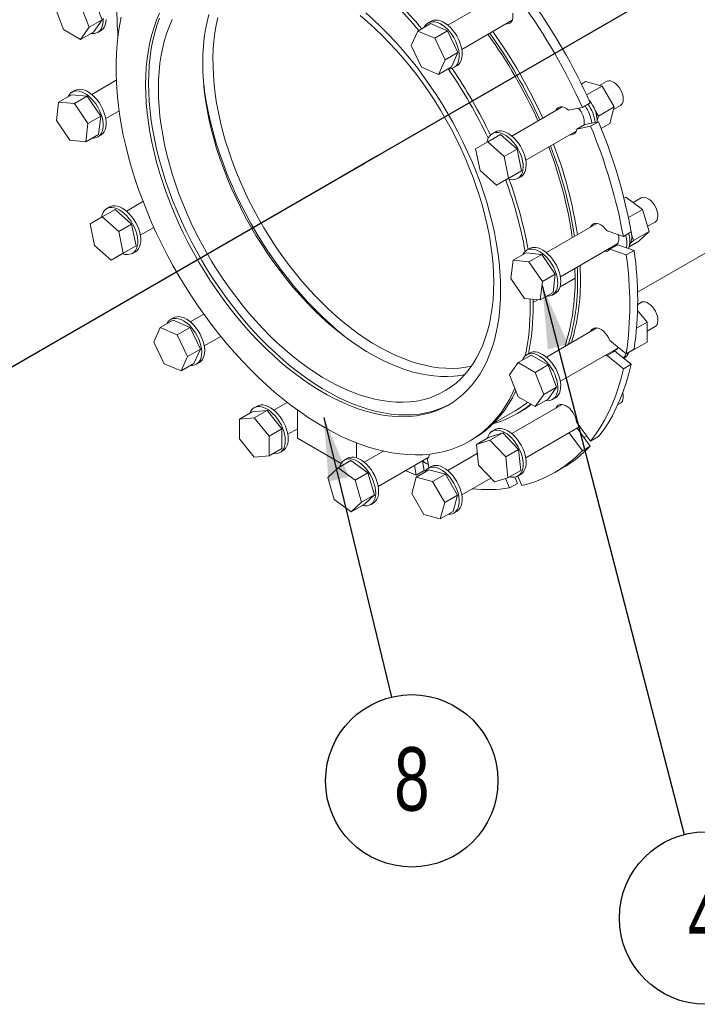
# Model space of a CAD drawing. Header units: millimetres. Extents: x 195 to 7681, y 65 to 5395.
# Tile 10 of 80: x 1214 to 1700, y 2890 to 3596. Entities that reach past the tile are written whole.
import ezdxf

# ---------------------------------------------------------------- set-up
doc = ezdxf.new("R2010")
doc.units = ezdxf.units.MM
doc.layers.add('COTAS', color=1, linetype='Continuous')
doc.styles.add('SLDTEXTSTYLE3', font='TXT', dxfattribs={"width": 0.75})
doc.styles.add('SLDTEXTSTYLE4', font='TXT', dxfattribs={"width": 0.605})
doc.dimstyles.new('SLDDIMSTYLE0', dxfattribs={"dimtxt": 45.5, "dimasz": 45.5, "dimexe": 0, "dimexo": 0.0625, "dimgap": 11.375, "dimtad": 1, "dimdec": 0, "dimrnd": 1e-09, "dimzin": 12, "dimdsep": 46, "dimtxsty": 'SLDTEXTSTYLE4', "dimsah": 1, "dimcen": 0.09, "dimadec": 0, "dimazin": 3, "dimtfac": 1, "dimtdec": 0, "dimtofl": 0, "dimtmove": 0, "dimatfit": 3, "dimfxl": 1, "dimfrac": 2, "dimtolj": 1, "dimtzin": 12, "dimarcsym": 0})
doc.dimstyles.new('SLDDIMSTYLE1', dxfattribs={"dimtxt": 0.18, "dimasz": 45.5, "dimexe": 0, "dimexo": 0.0625, "dimgap": 0, "dimtad": 0, "dimtih": 1, "dimtoh": 1, "dimdec": 0, "dimrnd": 1e-09, "dimzin": 0, "dimdsep": 46, "dimtxsty": 'Standard', "dimsah": 1, "dimcen": 0.09, "dimadec": 0, "dimazin": 0, "dimtfac": 45.5, "dimtdec": 0, "dimtofl": 0, "dimtmove": 0, "dimatfit": 3, "dimfxl": 1, "dimfrac": 2, "dimtolj": 1, "dimtzin": 0, "dimarcsym": 0})

# ---------------------------------------------------------------- blocks, each defined once
blk = doc.blocks.new('_D_2')
at = {"layer": 'COTAS', "ltscale": 13, "transparency": 16777216}
for p, q in [((675.29, 3946.24), (361.5, 3765.09)), ((370.69, 3770.4), (1156.61, 3316.69)), ((1461.21, 3492.54), (1147.41, 3311.39))]:
    blk.add_line(p, q, dxfattribs=at)
for points in [[(370.69, 3770.4), (399.36, 3745.76), (406.36, 3757.88)], [(1156.61, 3316.69), (1127.93, 3341.33), (1120.93, 3329.21)]]:
    blk.add_solid(points, dxfattribs=at)
at = {"layer": 'COTAS', "ltscale": 13, "transparency": 16777216, "insert": (732.77, 3629.1), "char_height": 45.5, "attachment_point": 1, "rotation": 330.00269, "style": 'SLDTEXTSTYLE4'}
blk.add_mtext('1111', dxfattribs=at)
blk = doc.blocks.new('SW_NOTE_0')
at = {"layer": 'COTAS', "color": 0, "ltscale": 13}
blk.add_circle((15.47, -59.81), 61.78, dxfattribs=at)
at = {"layer": 'COTAS', "color": 0, "ltscale": 13, "insert": (15.53, -35.7), "char_height": 45.5, "attachment_point": 2, "style": 'SLDTEXTSTYLE3'}
blk.add_mtext('4', dxfattribs=at)
blk = doc.blocks.new('SW_NOTE_0_38')
at = {"layer": 'COTAS', "color": 0, "ltscale": 13}
blk.add_circle((14.54, -60.05), 61.78, dxfattribs=at)
at = {"layer": 'COTAS', "color": 0, "ltscale": 13, "insert": (14.61, -35.93), "char_height": 45.5, "attachment_point": 2, "style": 'SLDTEXTSTYLE3'}
blk.add_mtext('8', dxfattribs=at)

msp = doc.modelspace()

# ---------------------------------------------------------------- linework, layer by layer
at = {"color": 7, "linetype": 'Continuous', "ltscale": 13}
for p, q in [((1823.95, 3701.95), (1470.4, 3497.84)), ((1470.4, 3497.84), (1449.54, 3485.8)), ((1449.54, 3485.8), (1433.63, 3476.62))]:
    msp.add_line(p, q, dxfattribs=at)
at = {"color": 7, "linetype": 'Continuous', "lineweight": 18, "ltscale": 13}
for p, q in [((1557.18, 3612.45), (1520.95, 3591.53)), ((1263.81, 3590.05), (1257.68, 3605.83)), ((1273, 3595.35), (1266.88, 3611.14)), ((1239.31, 3604.19), (1245.44, 3588.4)), ((1273, 3595.35), (1263.81, 3590.05)), ((1266.88, 3586.64), (1273, 3595.35)), ((1508.59, 3592.68), (1499.4, 3587.37)), ((1508.92, 3594.4), (1506.8, 3593.18)), ((1520.74, 3587.52), (1508.59, 3592.68)), ((1530.95, 3574.21), (1567.18, 3595.13)), ((1245.44, 3588.4), (1257.68, 3581.33)), ((1257.68, 3581.33), (1263.81, 3590.05)), ((1266.88, 3586.64), (1257.68, 3581.33)), ((1270, 3586.4), (1272.12, 3587.63)), ((1499.4, 3587.37), (1494.71, 3577.01)), ((1511.54, 3582.21), (1499.4, 3587.37)), ((1520.74, 3587.52), (1511.54, 3582.21)), ((1528.19, 3571.99), (1520.74, 3587.52)), ((1494.71, 3577.01), (1502.17, 3561.49)), ((1519, 3566.69), (1511.54, 3582.21)), ((1528.19, 3571.99), (1519, 3566.69)), ((1523.51, 3561.63), (1528.19, 3571.99)), ((1514.31, 3556.32), (1519, 3566.69)), ((1502.17, 3561.49), (1514.31, 3556.32)), ((1523.51, 3561.63), (1514.31, 3556.32)), ((1525.3, 3561.13), (1527.42, 3562.36)), ((1283.22, 3552.07), (1265.66, 3541.93)), ((1619.7, 3551.12), (1616.71, 3549.39)), ((1619.7, 3551.12), (1631.53, 3547.95)), ((1634.68, 3551.31), (1629.7, 3548.44)), ((1251.04, 3541.77), (1241.84, 3536.46)), ((1262.35, 3540.65), (1251.04, 3541.77)), ((1253.63, 3544.8), (1251.5, 3543.57)), ((1631.53, 3547.95), (1620.48, 3541.57)), ((1631.53, 3547.95), (1640.19, 3532.95)), ((1656.98, 3400.25), (1912.85, 3547.96)), ((1241.84, 3536.46), (1240.25, 3523.36)), ((1253.16, 3535.34), (1241.84, 3536.46)), ((1262.35, 3540.65), (1253.16, 3535.34)), ((1262.88, 3521.13), (1253.16, 3535.34)), ((1272.07, 3526.43), (1262.35, 3540.65)), ((1623.08, 3535.96), (1617.42, 3532.69)), ((1621.97, 3538.39), (1622.6, 3537.3)), ((1275.66, 3524.61), (1285.26, 3530.15)), ((1603.03, 3533.04), (1566.8, 3512.13)), ((1617.42, 3532.69), (1607.52, 3530.77)), ((1626.5, 3530.54), (1628.88, 3526.42)), ((1640.19, 3532.95), (1628.88, 3526.42)), ((1640.19, 3532.95), (1637.02, 3521.12)), ((1639.7, 3531.12), (1644.68, 3533.99)), ((1240.25, 3523.36), (1249.96, 3509.15)), ((1261.28, 3508.03), (1262.88, 3521.13)), ((1272.07, 3526.43), (1262.88, 3521.13)), ((1270.47, 3513.33), (1272.07, 3526.43)), ((1619.07, 3520.45), (1613.41, 3517.18)), ((1619.07, 3520.45), (1628.97, 3522.37)), ((1628.97, 3522.37), (1623.32, 3519.11)), ((1628.88, 3526.42), (1628.01, 3523.17)), ((1637.02, 3521.12), (1630.92, 3517.59)), ((1270.47, 3513.33), (1261.28, 3508.03)), ((1554.77, 3514.99), (1552.65, 3513.77)), ((1576.8, 3494.8), (1613.03, 3515.72)), ((1613.41, 3517.18), (1623.32, 3519.11)), ((1249.96, 3509.15), (1261.28, 3508.03)), ((1270, 3511.53), (1272.12, 3512.75)), ((1549.53, 3507.93), (1540.87, 3502.93)), ((1558.73, 3513.24), (1549.53, 3507.93)), ((1561.36, 3497.44), (1549.53, 3507.93)), ((1570.56, 3502.75), (1558.73, 3513.24)), ((1540.87, 3502.93), (1544.04, 3487.44)), ((1570.56, 3502.75), (1561.36, 3497.44)), ((1573.73, 3487.26), (1570.56, 3502.75)), ((1564.53, 3481.95), (1561.36, 3497.44)), ((1544.04, 3487.44), (1555.87, 3476.95)), ((1573.73, 3487.26), (1564.53, 3481.95)), ((1565.07, 3482.26), (1573.73, 3487.26)), ((1565.07, 3482.26), (1555.87, 3476.95)), ((1555.87, 3476.95), (1564.53, 3481.95)), ((1571.15, 3481.73), (1573.27, 3482.95)), ((1302.37, 3465.3), (1290.47, 3458.43)), ((1648.49, 3468.4), (1647.21, 3467.66)), ((1648.49, 3468.4), (1660.63, 3459.54)), ((1659.49, 3467.82), (1653.79, 3464.53)), ((1282.4, 3459.55), (1273.2, 3454.24)), ((1278.44, 3461.3), (1276.32, 3460.08)), ((1294.23, 3449.06), (1282.4, 3459.55)), ((1660.63, 3459.54), (1650.45, 3453.66)), ((1660.63, 3459.54), (1665.32, 3443.77)), ((1273.2, 3454.24), (1264.54, 3449.24)), ((1285.03, 3443.75), (1273.2, 3454.24)), ((1664.22, 3447.45), (1669.49, 3450.49)), ((1264.54, 3449.24), (1267.71, 3433.75)), ((1294.23, 3449.06), (1285.03, 3443.75)), ((1288.2, 3428.26), (1285.03, 3443.75)), ((1297.4, 3433.57), (1294.23, 3449.06)), ((1300.47, 3441.11), (1310.13, 3446.69)), ((1627.84, 3449.54), (1591.61, 3428.63)), ((1646.78, 3440.16), (1635.09, 3444.23)), ((1652.43, 3443.43), (1646.78, 3440.16)), ((1665.32, 3443.77), (1654, 3437.24)), ((1665.32, 3443.77), (1657.86, 3436.85)), ((1657.86, 3436.85), (1650.97, 3432.87)), ((1654, 3437.24), (1651.96, 3435.34)), ((1652.72, 3441.57), (1654, 3437.24)), ((1267.71, 3433.75), (1279.54, 3423.26)), ((1297.4, 3433.57), (1288.2, 3428.26)), ((1288.73, 3428.57), (1297.4, 3433.57)), ((1294.81, 3428.03), (1296.94, 3429.26)), ((1579.58, 3431.5), (1577.46, 3430.27)), ((1601.61, 3411.31), (1642.81, 3435.09)), ((1642.82, 3434.28), (1637.16, 3431.02)), ((1637.16, 3431.02), (1648.85, 3426.96)), ((1641.73, 3434.47), (1642.41, 3434.53)), ((1642.82, 3434.28), (1654.5, 3430.22)), ((1654.5, 3430.22), (1648.85, 3426.96)), ((1288.73, 3428.57), (1279.54, 3423.26)), ((1279.54, 3423.26), (1288.2, 3428.26)), ((1567.8, 3423.17), (1566.2, 3410.07)), ((1576.99, 3428.47), (1567.8, 3423.17)), ((1579.11, 3422.05), (1567.8, 3423.17)), ((1588.31, 3427.35), (1576.99, 3428.47)), ((1588.31, 3427.35), (1579.11, 3422.05)), ((1588.83, 3407.83), (1579.11, 3422.05)), ((1598.02, 3413.13), (1588.31, 3427.35)), ((1612.17, 3410.28), (1612.05, 3417.34)), ((1566.2, 3410.07), (1575.92, 3395.85)), ((1587.23, 3394.73), (1588.83, 3407.83)), ((1598.02, 3413.13), (1588.83, 3407.83)), ((1596.42, 3400.03), (1598.02, 3413.13)), ((1612.17, 3410.28), (1601.41, 3404.07)), ((1575.92, 3395.85), (1587.23, 3394.73)), ((1580, 3389.67), (1579.92, 3395.45)), ((1582.12, 3390.89), (1582.08, 3395.24)), ((1585.52, 3394.9), (1582.11, 3392.93)), ((1596.42, 3400.03), (1587.23, 3394.73)), ((1595.96, 3398.23), (1598.08, 3399.46)), ((1657, 3387.14), (1663.78, 3378.7)), ((1659.49, 3392.95), (1657.07, 3391.55)), ((1323.96, 3380.17), (1314.76, 3374.87)), ((1324.28, 3381.9), (1322.16, 3380.67)), ((1336.1, 3375.01), (1323.96, 3380.17)), ((1345.97, 3384.6), (1336.32, 3379.03)), ((1314.76, 3374.87), (1310.08, 3364.51)), ((1326.91, 3369.7), (1314.76, 3374.87)), ((1336.1, 3375.01), (1326.91, 3369.7)), ((1343.55, 3359.48), (1336.1, 3375.01)), ((1627.84, 3374.67), (1591.61, 3353.76)), ((1663.78, 3378.7), (1656.31, 3374.39)), ((1663.78, 3378.7), (1663.78, 3364.56)), ((1663.78, 3372.33), (1669.49, 3375.62)), ((1334.36, 3354.18), (1326.91, 3369.7)), ((1346.31, 3361.71), (1358.21, 3368.58)), ((1648.85, 3356.17), (1637.16, 3365.6)), ((1310.08, 3364.51), (1317.53, 3348.98)), ((1343.55, 3359.48), (1334.36, 3354.18)), ((1338.87, 3349.12), (1343.55, 3359.48)), ((1601.61, 3336.44), (1642.81, 3360.22)), ((1641.73, 3359.6), (1642.41, 3359.66)), ((1654.5, 3359.43), (1648.85, 3356.17)), ((1663.78, 3364.56), (1652.47, 3358.03)), ((1652.47, 3358.26), (1652.47, 3358.03)), ((1329.67, 3343.82), (1334.36, 3354.18)), ((1580.58, 3355.17), (1571.39, 3349.86)), ((1579.58, 3356.63), (1577.46, 3355.4)), ((1592.83, 3348.1), (1580.58, 3355.17)), ((1640.75, 3358.04), (1635.09, 3354.78)), ((1635.09, 3354.78), (1646.78, 3345.35)), ((1640.75, 3358.04), (1652.43, 3348.62)), ((1647.13, 3352.9), (1647.58, 3353.16)), ((1652.47, 3358.03), (1651.99, 3357.99)), ((1317.53, 3348.98), (1329.67, 3343.82)), ((1338.87, 3349.12), (1329.67, 3343.82)), ((1340.66, 3348.63), (1342.78, 3349.85)), ((1571.39, 3349.86), (1565.27, 3341.15)), ((1583.64, 3342.79), (1571.39, 3349.86)), ((1592.83, 3348.1), (1583.64, 3342.79)), ((1598.96, 3332.31), (1592.83, 3348.1)), ((1652.43, 3348.62), (1646.78, 3345.35)), ((1565.27, 3341.15), (1571.39, 3325.36)), ((1589.76, 3327.01), (1583.64, 3342.79)), ((1598.96, 3332.31), (1589.76, 3327.01)), ((1592.83, 3323.6), (1598.96, 3332.31)), ((1571.39, 3325.36), (1583.64, 3318.29)), ((1583.64, 3318.29), (1589.76, 3327.01)), ((1592.83, 3323.6), (1583.64, 3318.29)), ((1595.96, 3323.36), (1598.08, 3324.59)), ((1384.18, 3318.66), (1382.06, 3317.44)), ((1405.82, 3321.34), (1396.22, 3315.79)), ((1413.12, 3315.85), (1413.12, 3295.75)), ((1603.03, 3319.83), (1566.8, 3298.91)), ((1642.88, 3319.74), (1644.68, 3320.78)), ((1380.71, 3314.61), (1371.51, 3309.3)), ((1382.12, 3310.25), (1371.51, 3309.3)), ((1371.51, 3309.3), (1371.51, 3295.16)), ((1391.31, 3315.56), (1380.71, 3314.61)), ((1391.31, 3315.56), (1382.12, 3310.25)), ((1392.73, 3297.06), (1382.12, 3310.25)), ((1401.92, 3302.37), (1391.31, 3315.56)), ((1553.53, 3306.24), (1569.19, 3315.28)), ((1570.44, 3313.12), (1572.56, 3314.34)), ((1401.92, 3302.37), (1392.73, 3297.06)), ((1401.92, 3288.22), (1401.92, 3302.37)), ((1406.22, 3298.47), (1413.12, 3302.46)), ((1554.77, 3301.78), (1552.65, 3300.56)), ((1576.8, 3281.59), (1615.55, 3303.96)), ((1623.32, 3293.49), (1613.41, 3306.85)), ((1613.56, 3302.82), (1623.08, 3289.98)), ((1371.51, 3295.16), (1382.12, 3281.97)), ((1392.73, 3282.92), (1392.73, 3297.06)), ((1413.12, 3295.75), (1444.52, 3277.62)), ((1536.5, 3293.52), (1538.62, 3294.75)), ((1550.58, 3296.48), (1541.39, 3291.17)), ((1560.3, 3299.48), (1550.58, 3296.48)), ((1560.3, 3299.48), (1551.1, 3294.17)), ((1571.61, 3287.53), (1560.3, 3299.48)), ((1607.91, 3299.55), (1617.42, 3286.71)), ((1620.64, 3297.09), (1620.65, 3297.09)), ((1628.97, 3296.76), (1623.32, 3293.49)), ((1401.92, 3288.22), (1392.73, 3282.92)), ((1455.55, 3281.56), (1455.55, 3292.3)), ((1551.1, 3294.17), (1541.39, 3291.17)), ((1541.39, 3291.17), (1542.99, 3276.23)), ((1562.42, 3282.23), (1551.1, 3294.17)), ((1571.61, 3287.53), (1562.42, 3282.23)), ((1573.21, 3272.59), (1571.61, 3287.53)), ((1623.08, 3289.98), (1617.42, 3286.71)), ((1382.12, 3281.97), (1392.73, 3282.92)), ((1400.56, 3285.4), (1402.68, 3286.62)), ((1449.02, 3281.23), (1446.9, 3280.01)), ((1474.89, 3286.36), (1461.05, 3278.37)), ((1471.05, 3261.04), (1507.28, 3281.96)), ((1542.09, 3284.64), (1520.95, 3272.44)), ((1564.02, 3267.28), (1562.42, 3282.23)), ((1442.27, 3274.45), (1434.81, 3267.54)), ((1451.46, 3279.76), (1442.27, 3274.45)), ((1454.41, 3265.6), (1442.27, 3274.45)), ((1463.6, 3270.9), (1451.46, 3279.76)), ((1497.14, 3276.1), (1498.22, 3269.19)), ((1502.79, 3279.37), (1503.88, 3272.45)), ((1507.25, 3274.34), (1506.3, 3280.4)), ((1508.92, 3275.31), (1506.8, 3274.08)), ((1542.99, 3276.23), (1554.3, 3264.28)), ((1597.56, 3271.04), (1603.22, 3274.3)), ((1434.81, 3267.54), (1439.5, 3251.76)), ((1463.6, 3270.9), (1454.41, 3265.6)), ((1468.29, 3255.13), (1463.6, 3270.9)), ((1498.2, 3267.75), (1495.03, 3255.92)), ((1507.39, 3273.06), (1498.2, 3267.75)), ((1510.03, 3264.58), (1498.2, 3267.75)), ((1503.88, 3272.45), (1498.22, 3269.19)), ((1519.22, 3269.89), (1507.39, 3273.06)), ((1519.22, 3269.89), (1510.03, 3264.58)), ((1527.88, 3254.89), (1519.22, 3269.89)), ((1530.95, 3255.12), (1551.66, 3267.07)), ((1554.3, 3264.28), (1564.02, 3267.28)), ((1562.31, 3266.76), (1565.26, 3259.97)), ((1573.21, 3272.59), (1564.02, 3267.28)), ((1568.96, 3267.74), (1570.92, 3263.23)), ((1574.08, 3261.68), (1571.12, 3268.5)), ((1571.15, 3268.51), (1573.27, 3269.74)), ((1459.1, 3249.83), (1454.41, 3265.6)), ((1518.69, 3249.58), (1510.03, 3264.58)), ((1570.92, 3263.23), (1565.26, 3259.97)), ((1468.29, 3255.13), (1459.1, 3249.83)), ((1460.84, 3248.22), (1468.29, 3255.13)), ((1495.03, 3255.92), (1503.69, 3240.92)), ((1527.88, 3254.89), (1518.69, 3249.58)), ((1524.71, 3243.06), (1527.88, 3254.89)), ((1439.5, 3251.76), (1451.64, 3242.91)), ((1451.64, 3242.91), (1459.1, 3249.83)), ((1460.84, 3248.22), (1451.64, 3242.91)), ((1465.4, 3247.97), (1467.52, 3249.19)), ((1515.52, 3237.75), (1518.69, 3249.58)), ((1503.69, 3240.92), (1515.52, 3237.75)), ((1524.71, 3243.06), (1515.52, 3237.75)), ((1525.3, 3242.04), (1527.42, 3243.26))]:
    msp.add_line(p, q, dxfattribs=at)
at = {"color": 7, "linetype": 'Continuous', "lineweight": 18, "ltscale": 13, "flags": 128}
for points in [[(1314.19, 3600.12), (1312.12, 3595.26), (1310.29, 3590.17), (1308.69, 3584.86), (1307.33, 3579.33), (1306.22, 3573.6), (1305.35, 3567.68), (1304.73, 3561.57), (1304.35, 3555.3), (1304.23, 3548.87), (1304.35, 3542.3), (1304.73, 3535.59), (1305.35, 3528.77), (1306.22, 3521.84), (1307.33, 3514.83), (1308.69, 3507.73), (1310.29, 3500.57), (1312.12, 3493.37), (1314.19, 3486.12), (1316.49, 3478.86), (1319.01, 3471.59), (1321.75, 3464.33), (1324.71, 3457.09), (1327.88, 3449.88), (1331.25, 3442.73), (1334.82, 3435.63), (1338.57, 3428.62), (1342.51, 3421.7), (1346.62, 3414.88), (1350.9, 3408.18), (1355.34, 3401.62), (1359.92, 3395.19), (1364.65, 3388.93), (1369.5, 3382.83), (1374.48, 3376.92), (1379.57, 3371.2), (1384.76, 3365.68), (1390.04, 3360.37), (1395.4, 3355.29), (1400.84, 3350.45), (1406.33, 3345.85), (1411.88, 3341.51), (1417.46, 3337.42), (1423.07, 3333.61), (1428.69, 3330.08), (1434.32, 3326.83), (1439.95, 3323.87), (1445.56, 3321.2), (1451.14, 3318.84), (1456.68, 3316.79), (1462.18, 3315.04), (1467.61, 3313.61), (1472.98, 3312.5), (1478.26, 3311.7), (1483.45, 3311.23), (1488.54, 3311.07), (1493.52, 3311.24), (1498.37, 3311.73), (1503.1, 3312.54), (1507.68, 3313.67), (1512.12, 3315.11), (1516.4, 3316.87), (1520.51, 3318.94), (1524.45, 3321.32), (1528.2, 3324), (1531.77, 3326.97), (1535.14, 3330.23), (1538.31, 3333.78), (1541.26, 3337.61), (1544.01, 3341.7), (1546.53, 3346.06), (1548.83, 3350.67), (1550.9, 3355.52), (1552.73, 3360.61), (1554.33, 3365.93), (1555.69, 3371.45), (1556.8, 3377.19), (1557.67, 3383.11), (1558.29, 3389.21), (1558.66, 3395.49), (1558.79, 3401.92)], [(1533.03, 3341.18), (1530.23, 3340.66), (1525.55, 3340.07), (1520.75, 3339.81), (1515.84, 3339.87), (1510.82, 3340.25), (1505.7, 3340.95), (1500.51, 3341.97), (1495.24, 3343.31), (1489.91, 3344.96), (1484.52, 3346.92), (1479.1, 3349.19), (1473.65, 3351.76), (1468.19, 3354.63), (1462.71, 3357.79), (1457.25, 3361.23), (1451.8, 3364.95), (1446.37, 3368.94), (1440.99, 3373.2), (1435.66, 3377.7), (1430.39, 3382.45), (1425.19, 3387.43), (1420.08, 3392.63), (1415.06, 3398.05), (1410.15, 3403.66), (1405.35, 3409.47), (1400.67, 3415.45), (1396.13, 3421.6), (1391.73, 3427.9), (1387.48, 3434.34), (1383.4, 3440.9), (1379.49, 3447.58), (1375.75, 3454.35), (1372.2, 3461.21), (1368.85, 3468.14), (1365.69, 3475.13), (1362.74, 3482.15), (1360.01, 3489.21), (1357.49, 3496.27), (1355.19, 3503.33), (1353.13, 3510.38), (1351.3, 3517.39), (1349.7, 3524.36), (1348.34, 3531.26), (1347.23, 3538.09), (1346.36, 3544.83), (1345.74, 3551.47), (1345.37, 3557.99), (1345.24, 3564.38), (1345.37, 3570.63), (1345.74, 3576.72), (1346.36, 3582.64), (1347.23, 3588.37), (1348.34, 3593.92), (1349.7, 3599.26)], [(1553.84, 3407.22), (1553.71, 3413.61), (1553.34, 3420.13), (1552.72, 3426.77), (1551.85, 3433.51), (1550.74, 3440.34), (1549.38, 3447.25), (1547.78, 3454.21), (1545.95, 3461.23), (1543.89, 3468.27), (1541.59, 3475.33), (1539.07, 3482.4), (1536.34, 3489.45), (1533.39, 3496.48), (1530.23, 3503.46), (1526.88, 3510.39), (1523.33, 3517.25), (1519.59, 3524.02), (1515.68, 3530.7), (1511.59, 3537.27), (1507.35, 3543.7), (1502.95, 3550), (1498.41, 3556.15), (1493.73, 3562.13), (1488.93, 3567.94), (1484.02, 3573.56), (1479, 3578.97), (1473.89, 3584.18), (1468.69, 3589.16), (1463.42, 3593.9), (1458.09, 3598.41)], [(1558.79, 3401.92), (1558.66, 3408.49), (1558.29, 3415.19), (1557.67, 3422.02), (1556.8, 3428.94), (1555.69, 3435.96), (1554.33, 3443.05), (1552.73, 3450.21), (1550.9, 3457.42), (1548.83, 3464.66), (1546.53, 3471.92), (1544.01, 3479.2), (1541.26, 3486.46), (1538.31, 3493.7), (1535.14, 3500.9), (1531.77, 3508.06), (1528.2, 3515.15), (1524.45, 3522.16), (1520.51, 3529.09), (1516.4, 3535.9), (1512.12, 3542.6), (1507.68, 3549.17), (1503.1, 3555.59), (1498.37, 3561.86), (1493.52, 3567.95), (1488.54, 3573.87), (1483.45, 3579.59), (1478.26, 3585.11), (1472.98, 3590.41), (1467.61, 3595.49), (1462.18, 3600.33)], [(1562.6, 3592.48), (1563.72, 3592.44), (1564.89, 3592.7), (1565.9, 3593.29), (1566.7, 3594.19), (1567.27, 3595.37), (1567.6, 3596.79), (1567.66, 3598.41), (1567.46, 3600.15)], [(1265.17, 3585.65), (1266.07, 3585.55), (1267.69, 3585.61), (1269.16, 3586), (1270.47, 3586.7), (1271.6, 3587.71), (1272.51, 3589.01), (1273.19, 3590.57), (1273.64, 3592.36), (1273.83, 3594.35), (1273.76, 3596.49)], [(1272.12, 3587.63), (1272.6, 3587.93), (1273.72, 3588.94), (1274.63, 3590.24), (1275.32, 3591.8), (1275.76, 3593.59), (1275.95, 3595.57)], [(1286.79, 3597.34), (1285.54, 3591.16), (1284.55, 3584.79), (1283.8, 3578.24), (1283.3, 3571.51), (1283.05, 3564.62), (1283.05, 3557.58), (1283.3, 3550.4), (1283.8, 3543.09), (1284.55, 3535.67), (1285.54, 3528.15), (1286.79, 3520.54), (1288.28, 3512.85), (1290, 3505.1), (1291.97, 3497.3), (1294.17, 3489.46), (1296.61, 3481.6), (1299.27, 3473.73), (1302.15, 3465.86), (1305.26, 3458.01), (1308.57, 3450.18), (1312.1, 3442.4), (1315.82, 3434.68), (1319.74, 3427.02), (1323.85, 3419.44), (1328.14, 3411.96), (1332.6, 3404.59), (1337.23, 3397.34), (1342.02, 3390.21), (1346.96, 3383.23), (1352.05, 3376.41), (1357.26, 3369.75), (1362.6, 3363.27), (1368.06, 3356.99), (1373.63, 3350.9), (1379.29, 3345.02), (1385.04, 3339.35), (1390.87, 3333.92), (1396.77, 3328.73), (1402.73, 3323.79), (1408.73, 3319.1), (1414.77, 3314.67), (1420.85, 3310.52), (1426.94, 3306.64), (1433.03, 3303.05), (1439.13, 3299.75), (1445.21, 3296.74), (1451.27, 3294.04), (1457.29, 3291.64), (1463.28, 3289.55), (1469.2, 3287.77), (1475.07, 3286.32), (1480.86, 3285.18), (1486.57, 3284.36), (1492.18, 3283.86), (1497.7, 3283.69), (1503.1, 3283.83), (1508.38, 3284.31), (1513.53, 3285.1), (1518.54, 3286.22), (1523.41, 3287.65), (1528.12, 3289.4), (1532.67, 3291.47), (1537.05, 3293.84), (1541.25, 3296.52), (1545.26, 3299.5), (1549.08, 3302.78), (1552.71, 3306.35), (1556.13, 3310.21), (1559.34, 3314.34), (1562.33, 3318.75), (1565.11, 3323.42), (1567.65, 3328.34), (1569.06, 3331.38)], [(1314.24, 3596.49), (1312.41, 3591.4), (1310.81, 3586.08), (1309.45, 3580.56), (1308.34, 3574.82), (1307.47, 3568.9), (1306.85, 3562.8), (1306.48, 3556.52), (1306.35, 3550.09), (1306.48, 3543.52), (1306.85, 3536.82), (1307.47, 3529.99), (1308.34, 3523.07), (1309.45, 3516.05), (1310.81, 3508.96), (1312.41, 3501.8), (1314.24, 3494.59), (1316.31, 3487.35), (1318.61, 3480.08), (1321.13, 3472.81), (1323.88, 3465.55), (1326.83, 3458.31), (1330, 3451.11), (1333.37, 3443.95), (1336.94, 3436.86), (1340.69, 3429.85), (1344.63, 3422.92), (1348.74, 3416.11), (1353.02, 3409.41), (1357.46, 3402.84), (1362.04, 3396.42), (1366.77, 3390.15), (1371.62, 3384.06), (1376.6, 3378.14), (1381.69, 3372.42), (1386.88, 3366.9), (1392.16, 3361.6), (1397.53, 3356.52), (1402.96, 3351.68), (1408.45, 3347.08), (1414, 3342.73), (1419.58, 3338.65), (1425.19, 3334.84), (1430.81, 3331.3), (1436.45, 3328.05), (1442.07, 3325.09), (1447.68, 3322.43), (1453.26, 3320.07), (1458.81, 3318.01), (1464.3, 3316.27), (1469.73, 3314.83), (1475.1, 3313.72), (1480.38, 3312.93), (1485.57, 3312.45), (1490.66, 3312.3), (1495.64, 3312.47), (1500.49, 3312.95), (1505.22, 3313.76), (1509.8, 3314.89), (1514.24, 3316.34), (1518.52, 3318.1), (1522.56, 3320.13)], [(1323.37, 3595.57), (1321.31, 3590.91), (1319.48, 3586.01), (1317.88, 3580.89), (1316.52, 3575.55), (1315.41, 3570.01), (1314.54, 3564.27), (1313.92, 3558.35), (1313.55, 3552.26), (1313.42, 3546.01), (1313.55, 3539.62), (1313.92, 3533.1), (1314.54, 3526.46), (1315.41, 3519.72), (1316.52, 3512.89), (1317.88, 3505.99), (1319.48, 3499.02), (1321.31, 3492.01), (1323.37, 3484.96), (1325.67, 3477.9), (1328.19, 3470.84), (1330.92, 3463.78), (1333.87, 3456.76), (1337.03, 3449.77), (1340.38, 3442.84), (1343.93, 3435.99), (1347.67, 3429.21), (1351.58, 3422.53), (1355.67, 3415.97), (1359.91, 3409.53), (1364.31, 3403.23), (1368.85, 3397.08), (1373.53, 3391.1), (1378.33, 3385.29), (1383.24, 3379.68), (1388.26, 3374.26), (1393.37, 3369.06), (1398.57, 3364.08), (1403.84, 3359.33), (1409.17, 3354.83), (1414.55, 3350.58), (1419.98, 3346.59), (1425.43, 3342.86), (1430.89, 3339.42), (1436.37, 3336.26), (1441.83, 3333.39), (1447.28, 3330.82), (1452.7, 3328.55), (1458.09, 3326.59), (1463.42, 3324.94), (1468.69, 3323.6), (1473.89, 3322.58), (1479, 3321.88), (1484.02, 3321.5), (1488.93, 3321.44), (1493.73, 3321.71), (1498.41, 3322.29), (1502.95, 3323.19), (1507.35, 3324.42), (1511.59, 3325.95), (1515.68, 3327.8), (1519.59, 3329.96), (1523.33, 3332.42), (1526.88, 3335.18), (1530.23, 3338.24), (1533.39, 3341.58), (1536.34, 3345.2), (1539.07, 3349.09), (1541.59, 3353.25), (1543.89, 3357.66), (1545.95, 3362.32), (1547.78, 3367.22), (1549.38, 3372.34), (1550.74, 3377.68), (1551.85, 3383.23), (1552.72, 3388.97), (1553.34, 3394.89), (1553.71, 3400.98), (1553.84, 3407.22)], [(1356.11, 3597.04), (1354.91, 3591.64), (1353.95, 3586.05), (1353.24, 3580.27), (1352.78, 3574.32), (1352.56, 3568.21), (1352.59, 3561.95), (1352.87, 3555.56), (1353.4, 3549.04), (1354.17, 3542.42), (1355.18, 3535.7), (1356.44, 3528.91), (1357.94, 3522.05), (1359.68, 3515.13), (1361.64, 3508.19), (1363.84, 3501.21), (1366.26, 3494.24), (1368.9, 3487.27), (1371.75, 3480.32), (1374.81, 3473.41), (1378.07, 3466.55), (1381.53, 3459.75), (1385.17, 3453.04), (1388.99, 3446.42), (1392.99, 3439.91), (1397.14, 3433.52), (1401.45, 3427.27), (1405.91, 3421.16), (1410.5, 3415.22), (1415.21, 3409.45), (1420.05, 3403.86), (1424.99, 3398.47), (1430.02, 3393.3), (1435.14, 3388.34), (1440.33, 3383.61), (1445.59, 3379.12), (1450.9, 3374.88), (1456.24, 3370.9), (1461.62, 3367.19), (1467.02, 3363.75), (1472.43, 3360.6), (1477.83, 3357.73), (1483.21, 3355.16), (1488.57, 3352.88), (1493.89, 3350.92), (1499.16, 3349.26), (1504.37, 3347.91), (1509.51, 3346.88), (1514.56, 3346.17), (1519.53, 3345.77), (1524.39, 3345.7), (1529.13, 3345.94), (1533.76, 3346.51), (1537.87, 3347.3)], [(1521.18, 3560.3), (1521.27, 3560.29), (1522.88, 3560.33), (1524.37, 3560.7), (1525.69, 3561.38), (1526.83, 3562.38), (1527.76, 3563.66), (1528.46, 3565.2), (1528.91, 3566.98), (1529.12, 3568.95), (1529.07, 3571.09), (1528.77, 3573.34), (1528.22, 3575.67), (1527.44, 3578.02), (1526.43, 3580.36), (1525.22, 3582.64), (1523.83, 3584.81), (1522.29, 3586.83), (1520.63, 3588.66), (1518.88, 3590.27), (1517.08, 3591.62), (1515.25, 3592.69), (1513.44, 3593.46), (1511.68, 3593.92), (1510.01, 3594.04), (1508.45, 3593.84), (1507.04, 3593.31), (1505.81, 3592.47), (1504.78, 3591.33), (1504.02, 3590.04)], [(1527.42, 3562.36), (1527.82, 3562.61), (1528.95, 3563.6), (1529.88, 3564.88), (1530.58, 3566.43), (1531.03, 3568.2), (1531.24, 3570.18), (1531.19, 3572.31), (1530.89, 3574.56), (1530.34, 3576.89), (1529.56, 3579.25), (1528.55, 3581.59), (1527.34, 3583.86), (1525.95, 3586.03), (1524.41, 3588.05), (1522.75, 3589.89), (1521, 3591.49), (1519.2, 3592.85), (1517.37, 3593.92), (1515.56, 3594.69), (1513.8, 3595.14), (1512.13, 3595.27), (1510.57, 3595.06), (1509.17, 3594.54), (1508.92, 3594.4)], [(1345.9, 3549.55), (1346.79, 3542.66), (1347.94, 3535.67), (1349.33, 3528.6), (1350.96, 3521.47), (1352.83, 3514.29), (1354.93, 3507.08), (1357.26, 3499.86), (1359.81, 3492.62), (1362.59, 3485.4), (1365.57, 3478.21), (1368.77, 3471.05), (1372.17, 3463.94), (1375.76, 3456.91), (1379.54, 3449.95), (1383.5, 3443.09), (1387.64, 3436.34), (1391.93, 3429.71), (1396.39, 3423.21), (1400.99, 3416.86), (1405.73, 3410.68), (1410.59, 3404.67), (1415.58, 3398.84), (1420.67, 3393.21), (1425.87, 3387.78), (1431.15, 3382.58), (1436.51, 3377.6), (1441.94, 3372.86), (1447.42, 3368.37), (1452.91, 3364.17)], [(1634.68, 3551.31), (1635.18, 3551.55), (1636.29, 3551.77), (1637.52, 3551.67), (1638.84, 3551.24), (1640.18, 3550.5), (1641.51, 3549.48), (1642.77, 3548.21), (1643.92, 3546.74), (1644.91, 3545.12), (1645.72, 3543.41), (1646.3, 3541.68), (1646.65, 3539.98), (1646.75, 3538.38), (1646.59, 3536.93), (1646.18, 3535.68), (1645.53, 3534.69), (1644.68, 3533.99)], [(1265.9, 3510.69), (1267.39, 3510.7), (1268.9, 3511.03), (1270.24, 3511.68), (1271.4, 3512.63), (1272.36, 3513.88), (1273.08, 3515.39), (1273.57, 3517.14), (1273.81, 3519.09), (1273.79, 3521.21), (1273.52, 3523.45), (1273.01, 3525.77), (1272.25, 3528.12), (1271.27, 3530.47), (1270.08, 3532.75), (1268.72, 3534.94), (1267.19, 3536.98), (1265.55, 3538.84), (1263.81, 3540.48), (1262.01, 3541.86), (1260.18, 3542.97), (1258.37, 3543.78), (1256.6, 3544.27), (1254.92, 3544.44), (1253.34, 3544.28), (1251.92, 3543.79), (1250.66, 3542.99), (1249.6, 3541.88), (1248.76, 3540.5), (1248.73, 3540.44)], [(1272.12, 3512.75), (1272.36, 3512.9), (1273.52, 3513.86), (1274.48, 3515.1), (1275.21, 3516.62), (1275.69, 3518.36), (1275.93, 3520.32), (1275.92, 3522.43), (1275.65, 3524.67), (1275.13, 3526.99), (1274.37, 3529.35), (1273.39, 3531.69), (1272.2, 3533.98), (1270.84, 3536.16), (1269.32, 3538.21), (1267.67, 3540.06), (1265.93, 3541.7), (1264.13, 3543.09), (1262.3, 3544.2), (1260.49, 3545.01), (1258.72, 3545.5), (1257.04, 3545.66), (1255.47, 3545.5), (1254.04, 3545.02), (1253.63, 3544.8)], [(1607.52, 3530.77), (1606.11, 3531.81), (1604.68, 3532.57), (1603.29, 3533), (1601.98, 3533.09), (1600.8, 3532.85), (1599.78, 3532.27), (1598.97, 3531.39), (1598.45, 3530.39)], [(1563.98, 3481.63), (1565.72, 3481.09), (1567.42, 3480.87), (1569.02, 3480.97), (1570.48, 3481.39), (1571.77, 3482.14), (1572.87, 3483.19), (1573.75, 3484.52), (1574.41, 3486.11), (1574.82, 3487.93), (1574.98, 3489.93), (1574.88, 3492.09), (1574.53, 3494.36), (1573.94, 3496.7), (1573.11, 3499.05), (1572.06, 3501.39), (1570.82, 3503.65), (1569.4, 3505.79), (1567.83, 3507.78), (1566.15, 3509.57), (1564.39, 3511.14), (1562.58, 3512.44), (1560.76, 3513.45), (1558.95, 3514.17), (1557.21, 3514.56), (1555.55, 3514.62), (1554.02, 3514.36), (1552.65, 3513.77), (1552.65, 3513.77)], [(1573.27, 3482.95), (1573.89, 3483.36), (1574.99, 3484.41), (1575.87, 3485.74), (1576.53, 3487.33), (1576.94, 3489.15), (1577.1, 3491.16), (1577, 3493.32), (1576.65, 3495.59), (1576.06, 3497.92), (1575.23, 3500.28), (1574.18, 3502.61), (1572.94, 3504.87), (1571.52, 3507.02), (1569.96, 3509), (1568.28, 3510.8), (1566.51, 3512.36), (1564.7, 3513.66), (1562.88, 3514.68), (1561.07, 3515.39), (1559.33, 3515.78), (1557.68, 3515.85), (1556.14, 3515.58), (1554.77, 3514.99), (1554.77, 3514.99)], [(1659.49, 3467.82), (1660.05, 3468.07), (1661.17, 3468.28), (1662.42, 3468.16), (1663.73, 3467.71), (1665.08, 3466.95), (1666.4, 3465.91), (1667.65, 3464.63), (1668.79, 3463.15), (1669.78, 3461.52), (1670.57, 3459.81), (1671.14, 3458.08), (1671.48, 3456.38), (1671.56, 3454.78), (1671.38, 3453.35), (1670.96, 3452.12), (1670.3, 3451.15), (1669.49, 3450.49)], [(1294.82, 3428.04), (1296.01, 3428.93), (1297.01, 3430.13), (1297.78, 3431.59), (1298.31, 3433.3), (1298.6, 3435.22), (1298.63, 3437.31), (1298.41, 3439.53), (1297.93, 3441.83), (1297.22, 3444.19), (1296.28, 3446.54), (1295.13, 3448.84), (1293.8, 3451.04), (1292.3, 3453.12), (1290.68, 3455.01), (1288.95, 3456.69), (1287.16, 3458.13), (1285.34, 3459.29), (1283.52, 3460.16), (1281.74, 3460.71), (1280.04, 3460.94), (1278.44, 3460.84), (1276.98, 3460.41), (1275.69, 3459.67), (1274.59, 3458.62), (1273.71, 3457.29), (1273.06, 3455.7), (1272.65, 3453.92)], [(1296.94, 3429.26), (1298.13, 3430.16), (1299.13, 3431.35), (1299.9, 3432.82), (1300.43, 3434.53), (1300.72, 3436.44), (1300.75, 3438.53), (1300.53, 3440.75), (1300.06, 3443.06), (1299.34, 3445.41), (1298.4, 3447.76), (1297.25, 3450.06), (1295.92, 3452.27), (1294.42, 3454.34), (1292.8, 3456.24), (1291.07, 3457.92), (1289.28, 3459.35), (1287.46, 3460.52), (1285.64, 3461.38), (1283.86, 3461.94), (1282.16, 3462.16), (1280.56, 3462.06), (1279.1, 3461.64), (1278.44, 3461.3)], [(1635.09, 3444.23), (1633.86, 3445.77), (1632.52, 3447.11), (1631.11, 3448.2), (1629.68, 3448.99), (1628.28, 3449.46), (1626.96, 3449.6), (1625.76, 3449.4), (1624.72, 3448.87), (1623.87, 3448.03), (1623.26, 3446.9)], [(1652.41, 3443.42), (1652.57, 3442.62), (1652.8, 3440.58), (1652.78, 3438.67), (1652.51, 3436.93), (1651.99, 3435.41), (1651.24, 3434.13), (1651.23, 3434.11)], [(1639.6, 3433.24), (1640.26, 3433.3), (1641.33, 3433.67), (1642.23, 3434.34), (1642.93, 3435.3), (1643.39, 3436.52), (1643.61, 3437.96), (1643.58, 3439.56), (1643.3, 3441.27), (1643.27, 3441.38)], [(1591.85, 3397.39), (1592.54, 3397.36), (1594.12, 3397.53), (1595.55, 3398.01), (1596.8, 3398.82), (1597.86, 3399.92), (1598.7, 3401.3), (1599.31, 3402.94), (1599.68, 3404.79), (1599.79, 3406.83), (1599.65, 3409.02), (1599.25, 3411.3), (1598.61, 3413.65), (1597.74, 3416), (1596.65, 3418.32), (1595.38, 3420.56), (1593.93, 3422.68), (1592.34, 3424.64), (1590.64, 3426.39), (1588.87, 3427.91), (1587.05, 3429.16), (1585.23, 3430.12), (1583.43, 3430.77), (1581.7, 3431.1)], [(1598.08, 3399.46), (1598.92, 3400.04), (1599.98, 3401.15), (1600.83, 3402.53), (1601.43, 3404.16), (1601.8, 3406.02), (1601.91, 3408.06), (1601.77, 3410.24), (1601.37, 3412.53), (1600.73, 3414.87), (1599.86, 3417.22), (1598.78, 3419.55), (1597.5, 3421.79), (1596.05, 3423.91), (1594.46, 3425.86), (1592.76, 3427.61), (1590.99, 3429.13), (1589.17, 3430.38), (1587.35, 3431.34), (1585.55, 3431.99), (1583.82, 3432.32)], [(1638.91, 3432.84), (1639.69, 3432.79), (1640.3, 3432.83)], [(1642.41, 3434.53), (1642.38, 3434.53), (1641.73, 3434.47)], [(1613.94, 3409.26), (1613.82, 3416.38), (1613.74, 3418.31)], [(1616.06, 3410.49), (1615.94, 3417.6), (1615.86, 3419.54)], [(1659.49, 3392.95), (1660.12, 3393.23), (1661.25, 3393.41), (1662.5, 3393.27), (1663.82, 3392.8), (1665.16, 3392.03), (1666.48, 3390.97), (1667.73, 3389.67), (1668.86, 3388.18), (1669.83, 3386.55), (1670.61, 3384.83), (1671.17, 3383.1), (1671.49, 3381.41), (1671.55, 3379.82), (1671.36, 3378.39), (1670.92, 3377.18), (1670.25, 3376.22), (1669.49, 3375.62)], [(1343.5, 3351.89), (1344.08, 3353.56), (1344.41, 3355.44), (1344.49, 3357.5), (1344.31, 3359.69), (1343.89, 3361.99), (1343.22, 3364.34), (1342.32, 3366.69), (1341.21, 3369), (1339.91, 3371.23), (1338.44, 3373.33), (1336.84, 3375.26), (1335.13, 3376.99), (1333.34, 3378.47), (1331.53, 3379.69), (1329.7, 3380.61), (1327.92, 3381.22), (1326.2, 3381.51), (1324.58, 3381.47), (1323.09, 3381.11), (1321.77, 3380.42), (1320.63, 3379.43), (1319.7, 3378.15), (1319.38, 3377.53)], [(1345.62, 3353.12), (1346.2, 3354.78), (1346.53, 3356.66), (1346.61, 3358.72), (1346.43, 3360.92), (1346.01, 3363.21), (1345.34, 3365.56), (1344.44, 3367.91), (1343.33, 3370.23), (1342.03, 3372.46), (1340.56, 3374.56), (1338.96, 3376.49), (1337.25, 3378.21), (1335.47, 3379.7), (1333.65, 3380.91), (1331.83, 3381.84), (1330.04, 3382.45), (1328.32, 3382.74), (1326.7, 3382.7), (1325.21, 3382.33), (1324.28, 3381.9)], [(1637.16, 3365.6), (1636.3, 3367.41), (1635.25, 3369.13), (1634.04, 3370.71), (1632.71, 3372.07), (1631.3, 3373.2), (1629.87, 3374.03), (1628.47, 3374.55), (1627.13, 3374.73), (1625.91, 3374.58), (1624.85, 3374.09), (1623.98, 3373.29), (1623.33, 3372.19), (1623.26, 3372.03)], [(1642.41, 3359.66), (1642.23, 3359.64), (1641.73, 3359.6)], [(1586.71, 3354.49), (1584.89, 3355.39), (1583.1, 3355.98), (1581.39, 3356.25), (1579.78, 3356.19), (1578.3, 3355.81), (1576.99, 3355.1), (1575.86, 3354.09), (1574.95, 3352.79), (1574.39, 3351.59)], [(1588.83, 3355.71), (1587.01, 3356.62), (1585.22, 3357.21), (1583.51, 3357.48), (1581.9, 3357.42), (1580.42, 3357.03), (1579.58, 3356.63)], [(1591.12, 3322.61), (1591.18, 3322.6), (1592.85, 3322.5), (1594.4, 3322.72), (1595.79, 3323.27), (1597.02, 3324.13), (1598.04, 3325.29), (1598.84, 3326.72), (1599.4, 3328.4), (1599.72, 3330.29), (1599.78, 3332.36), (1599.59, 3334.57), (1599.15, 3336.87), (1598.47, 3339.22), (1597.55, 3341.57), (1596.43, 3343.88), (1595.12, 3346.1), (1593.64, 3348.19), (1592.03, 3350.11), (1590.31, 3351.82), (1588.53, 3353.29), (1586.71, 3354.49)], [(1598.08, 3324.59), (1599.14, 3325.36), (1600.16, 3326.51), (1600.96, 3327.95), (1601.52, 3329.62), (1601.84, 3331.52), (1601.9, 3333.59), (1601.71, 3335.79), (1601.27, 3338.09), (1600.59, 3340.44), (1599.67, 3342.79), (1598.55, 3345.1), (1597.24, 3347.32), (1595.76, 3349.42), (1594.15, 3351.34), (1592.43, 3353.05), (1590.65, 3354.51), (1588.83, 3355.71)], [(1633.26, 3354.71), (1633.86, 3354.65), (1635.09, 3354.78)], [(1638.91, 3357.97), (1639.52, 3357.92), (1640.75, 3358.04)], [(1623.32, 3293.49), (1626.85, 3298.23), (1630.15, 3303.24), (1633.23, 3308.51), (1636.09, 3314.05), (1638.7, 3319.84), (1641.09, 3325.87), (1643.23, 3332.14), (1645.12, 3338.64), (1646.78, 3345.35)], [(1628.97, 3296.76), (1632.5, 3301.49), (1635.81, 3306.5), (1638.89, 3311.78), (1641.74, 3317.32), (1644.36, 3323.1), (1646.74, 3329.14), (1648.88, 3335.41), (1650.78, 3341.9), (1652.43, 3348.62)], [(1538.62, 3294.75), (1539.17, 3295.07), (1543.37, 3297.75), (1547.38, 3300.73), (1551.2, 3304.01), (1554.83, 3307.58), (1558.25, 3311.43), (1561.46, 3315.57), (1564.45, 3319.97), (1567.23, 3324.64), (1569.77, 3329.55)], [(1646.38, 3328.17), (1646.39, 3328.14), (1646.69, 3326.46), (1646.74, 3324.88), (1646.53, 3323.46), (1646.07, 3322.26), (1645.39, 3321.32), (1644.68, 3320.78)], [(1404.39, 3293.87), (1404.27, 3296.04), (1403.89, 3298.32), (1403.26, 3300.66), (1402.41, 3303.02), (1401.33, 3305.34), (1400.07, 3307.59), (1398.63, 3309.72), (1397.05, 3311.68), (1395.35, 3313.45), (1393.58, 3314.98), (1391.77, 3316.25), (1389.94, 3317.23), (1388.15, 3317.9), (1386.41, 3318.25), (1384.77, 3318.27), (1383.26, 3317.97), (1381.9, 3317.34), (1380.73, 3316.41), (1379.76, 3315.18), (1379.02, 3313.68), (1379, 3313.63)], [(1406.52, 3295.09), (1406.39, 3297.27), (1406.01, 3299.55), (1405.38, 3301.89), (1404.53, 3304.24), (1403.45, 3306.57), (1402.19, 3308.81), (1400.75, 3310.94), (1399.17, 3312.91), (1397.48, 3314.67), (1395.71, 3316.21), (1393.89, 3317.47), (1392.07, 3318.45), (1390.27, 3319.13), (1388.53, 3319.48), (1386.89, 3319.5), (1385.38, 3319.19), (1384.18, 3318.66)], [(1613.41, 3306.85), (1613.06, 3308.66), (1612.45, 3310.5), (1611.62, 3312.32), (1610.59, 3314.06), (1609.4, 3315.66), (1608.08, 3317.06), (1606.68, 3318.21), (1605.25, 3319.09), (1603.84, 3319.65), (1602.49, 3319.88), (1601.26, 3319.77), (1600.17, 3319.33), (1599.27, 3318.57), (1598.59, 3317.51), (1598.45, 3317.18)], [(1569.02, 3296.83), (1567.29, 3298.49), (1565.5, 3299.91), (1563.67, 3301.06), (1561.86, 3301.9), (1560.08, 3302.44), (1558.39, 3302.64), (1556.8, 3302.52), (1555.35, 3302.08), (1554.77, 3301.78)], [(1614.79, 3303.52), (1615.15, 3303.55), (1615.78, 3303.66)], [(1402.68, 3286.62), (1403.45, 3287.15), (1404.53, 3288.23), (1405.38, 3289.6), (1406.01, 3291.22), (1406.39, 3293.06), (1406.52, 3295.09)], [(1566.9, 3295.6), (1565.17, 3297.27), (1563.38, 3298.69), (1561.55, 3299.83), (1559.74, 3300.68), (1557.96, 3301.21), (1556.26, 3301.42), (1554.68, 3301.3), (1553.23, 3300.85), (1551.95, 3300.09), (1550.86, 3299.02), (1549.99, 3297.67), (1549.35, 3296.07), (1549.25, 3295.71)], [(1565.25, 3268), (1566.69, 3267.71), (1568.34, 3267.67), (1569.86, 3267.95), (1571.23, 3268.56), (1572.41, 3269.48), (1573.39, 3270.69), (1574.15, 3272.17), (1574.67, 3273.89), (1574.94, 3275.82), (1574.95, 3277.92), (1574.71, 3280.15), (1574.23, 3282.46), (1573.5, 3284.81), (1572.55, 3287.16), (1571.38, 3289.45), (1570.04, 3291.66), (1568.54, 3293.72), (1566.9, 3295.6)], [(1573.27, 3269.74), (1573.35, 3269.78), (1574.53, 3270.7), (1575.51, 3271.91), (1576.27, 3273.4), (1576.79, 3275.12), (1577.06, 3277.05), (1577.07, 3279.14), (1576.84, 3281.37), (1576.35, 3283.68), (1575.62, 3286.04), (1574.67, 3288.38), (1573.51, 3290.68), (1572.16, 3292.88), (1570.66, 3294.94), (1569.02, 3296.83)], [(1620.64, 3297.09), (1619.36, 3296.53), (1618.39, 3296.31)], [(1395.73, 3284.65), (1397.05, 3284.53), (1398.63, 3284.67), (1400.07, 3285.14), (1401.33, 3285.92), (1402.41, 3287.01), (1403.26, 3288.37), (1403.89, 3289.99), (1404.27, 3291.84), (1404.39, 3293.87)], [(1468.23, 3262.79), (1467.42, 3265.15), (1466.39, 3267.48), (1465.15, 3269.75), (1463.75, 3271.9), (1462.19, 3273.9), (1460.52, 3275.71), (1458.76, 3277.28), (1456.95, 3278.6), (1455.12, 3279.64), (1453.32, 3280.37), (1451.57, 3280.78), (1449.91, 3280.87), (1448.37, 3280.62), (1446.98, 3280.06), (1445.77, 3279.17), (1444.76, 3278), (1443.98, 3276.55), (1443.51, 3275.17)], [(1470.36, 3264.02), (1469.54, 3266.37), (1468.51, 3268.71), (1467.27, 3270.97), (1465.87, 3273.13), (1464.31, 3275.12), (1462.64, 3276.93), (1460.88, 3278.51), (1459.07, 3279.83), (1457.24, 3280.86), (1455.44, 3281.59), (1453.69, 3282.01), (1452.03, 3282.09), (1450.49, 3281.85), (1449.1, 3281.28), (1449.02, 3281.23)], [(1525.3, 3263.4), (1523.92, 3265.58), (1522.39, 3267.61), (1520.74, 3269.46), (1518.99, 3271.08), (1517.19, 3272.45), (1515.36, 3273.54), (1513.55, 3274.33), (1511.79, 3274.8), (1510.11, 3274.95), (1508.55, 3274.76), (1507.13, 3274.26), (1505.88, 3273.43), (1504.84, 3272.31), (1504.14, 3271.18)], [(1527.42, 3264.63), (1526.04, 3266.8), (1524.51, 3268.83), (1522.86, 3270.68), (1521.11, 3272.3), (1519.31, 3273.67), (1517.49, 3274.76), (1515.67, 3275.55), (1513.91, 3276.03), (1512.23, 3276.17), (1510.67, 3275.99), (1509.25, 3275.48), (1508.92, 3275.31)], [(1490.56, 3272.31), (1491.45, 3271.92), (1498.22, 3269.19)], [(1459.51, 3247.45), (1459.86, 3247.36), (1461.57, 3247.11), (1463.18, 3247.19), (1464.64, 3247.6), (1465.95, 3248.32), (1467.06, 3249.35), (1467.96, 3250.67), (1468.62, 3252.24), (1469.05, 3254.05), (1469.23, 3256.04), (1469.15, 3258.19), (1468.81, 3260.46), (1468.23, 3262.79)], [(1467.52, 3249.19), (1468.07, 3249.55), (1469.18, 3250.58), (1470.08, 3251.89), (1470.75, 3253.47), (1471.17, 3255.27), (1471.35, 3257.27), (1471.27, 3259.42), (1470.93, 3261.68), (1470.36, 3264.02)], [(1521.46, 3241.18), (1522.79, 3241.22), (1524.28, 3241.57), (1525.62, 3242.23), (1526.77, 3243.21), (1527.71, 3244.47), (1528.42, 3246), (1528.89, 3247.76), (1529.11, 3249.73), (1529.08, 3251.85), (1528.8, 3254.1), (1528.26, 3256.42), (1527.49, 3258.78), (1526.5, 3261.12), (1525.3, 3263.4)], [(1527.42, 3243.26), (1527.74, 3243.46), (1528.89, 3244.43), (1529.83, 3245.7), (1530.54, 3247.23), (1531.01, 3248.99), (1531.23, 3250.95), (1531.2, 3253.08), (1530.92, 3255.32), (1530.38, 3257.65), (1529.61, 3260), (1528.62, 3262.34), (1527.42, 3264.63)]]:
    msp.add_lwpolyline(points, dxfattribs=at)
at = {"color": 7, "linetype": 'Continuous', "lineweight": 18, "ltscale": 169}
for centre, radius, start, end in [((1271.34, 3395.06), 299.19, 40.10969, 49.87259), ((1273.4, 3396.23), 299.26, 40.1104, 49.84077), ((1209.79, 3347.4), 447.77, 24.44475, 35.55525), ((1215.45, 3350.67), 447.77, 24.44475, 35.55525), ((1542.99, 3602.46), 259.27, 179.62839, 184.14866), ((1260.06, 3376.42), 356.97, 24.2371, 35.76359), ((1257.54, 3374.96), 361.32, 24.30669, 35.69392), ((1259.66, 3376.19), 361.32, 24.30669, 35.69392), ((1222.75, 3354.88), 362.3, 25.45991, 34.5396), ((1224.79, 3356.06), 362.39, 25.64574, 34.35478), ((1598.47, 3518.59), 28.23, 6.71403, 35.5558), ((1604.94, 3522.53), 23.03, 359.11809, 41.06877), ((1603.68, 3521.87), 15.03, 353.58879, 43.18109), ((1595.33, 3516.93), 29.31, 8.88778, 35.08947), ((1274.18, 3373.98), 384.58, 10.40357, 22.69665), ((1557.41, 3506.77), 8.47, 124.21036, 174.2683), ((1609.07, 3517.37), 4.35, 261.68942, 357.4942), ((1268.52, 3370.72), 384.58, 10.40357, 22.69665), ((1318.03, 3398.08), 298.95, 8.34117, 21.2219), ((1318.51, 3398.28), 294.53, 8.01477, 21.10358), ((1315.91, 3396.86), 298.95, 8.34117, 21.2219), ((1278.39, 3375.97), 302.74, 10.1798, 20.24615), ((1280.68, 3377.22), 302.57, 10.20925, 20.12941), ((1630.34, 3435.55), 18.94, 349.6585, 17.12215), ((1634.2, 3436.99), 17.21, 341.72853, 18.12037), ((1580.85, 3424.4), 6.75, 82.77581, 156.08442), ((1582.96, 3425.41), 6.97, 82.91517, 119.06851), ((1634.02, 3433.53), 4.02, 259.07853, 321.38314), ((1412.02, 3394.83), 245.06, 351.69555, 8.30445), ((1291.13, 3435.46), 8.29, 245.16248, 296.36236), ((1406.36, 3391.56), 245.06, 351.69555, 8.30445), ((1461.42, 3408.13), 150.77, 341.91959, 0.81749), ((1459.26, 3407.25), 154.7, 343.34484, 0.74582), ((1461.38, 3408.47), 154.7, 343.34484, 0.74582), ((1414.56, 3388.55), 165.44, 348.2063, 0.38879), ((1416.6, 3389.78), 165.53, 348.26149, 0.38691), ((1639.54, 3362.2), 3.83, 270.99348, 338.58962), ((1337.27, 3354.5), 6.75, 263.91579, 337.23465), ((1339.2, 3355.83), 6.97, 300.92766, 337.0929), ((1640.79, 3358.64), 8.26, 317.72431, 343.4329), ((1643.66, 3359.46), 7.42, 301.8755, 342.79497), ((1535.04, 3374.41), 70.78, 284.9687, 309.92239), ((1534.34, 3375.62), 69.69, 300.01207, 308.97715), ((1537.38, 3375.27), 70.35, 300.00378, 308.12492), ((1558.68, 3351.18), 88.85, 300.0869, 316.46033), ((1501.56, 3284.39), 6.19, 319.93527, 358.58206), ((1553.49, 3347.38), 88.13, 283.50794, 316.50281), ((1515.13, 3293.97), 19.04, 229.571, 244.27832), ((1549.52, 3370.91), 112.05, 264.29814, 278.07304)]:
    msp.add_arc(centre, radius, start, end, dxfattribs=at)

# ---------------------------------------------------------------- block references
at = {"layer": 'COTAS', "ltscale": 13}
for name, p in [('SW_NOTE_0_38', (1480.53, 3110.18)), ('SW_NOTE_0', (1690.29, 3011.63))]:
    msp.add_blockref(name, p, dxfattribs=at)

# ---------------------------------------------------------------- dimensions: what is measured, and where the dimension line sits
dim = msp.add_linear_dim(base=(1156.61, 3316.69), p1=(684.48, 3951.54), p2=(1470.4, 3497.84), angle=330.00269, dimstyle='SLDDIMSTYLE0', dxfattribs=at)
dim.commit()
dim.dimension.update_dxf_attribs({"geometry": '_D_2', "text_midpoint": (763.65, 3543.55), "dimtype": 160})

# ---------------------------------------------------------------- leaders
for points in [[(1588.51, 3405.17), (1690.29, 3011.63)], [(1432, 3310.54), (1480.53, 3110.18)]]:
    msp.add_leader(points, dimstyle='SLDDIMSTYLE1', dxfattribs=at)

doc.saveas('drawing.dxf')
